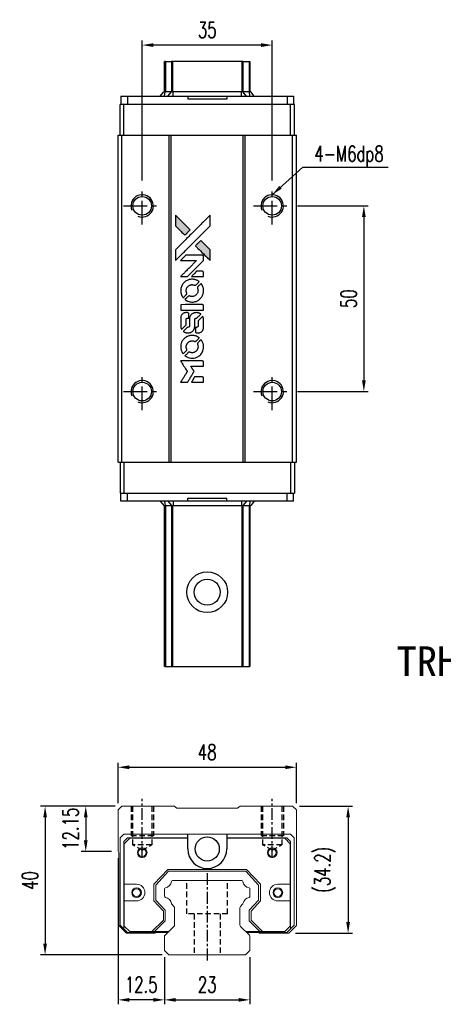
# Model space of a CAD drawing. Header units: millimetres. Extents: x 8 to 336, y 333 to 603.
# Tile 1 of 2: x 8 to 122, y 338 to 603. Entities that reach past the tile are written whole.
import ezdxf
from ezdxf.enums import TextEntityAlignment as Align

# ---------------------------------------------------------------- set-up
doc = ezdxf.new("R2010")
doc.units = ezdxf.units.MM
doc.header["$PDSIZE"] = -1
doc.linetypes.add('CENTER', pattern=[10.16, 6.35, -1.27, 1.27, -1.27])
doc.linetypes.add('DASHED', pattern=[0.75, 0.5, -0.25])
for name, color, linetype in [('CHA', 7, 'Continuous'), ('CL', 1, 'CENTER'), ('DIM', 4, 'Continuous'), ('HID', 2, 'DASHED'), ('OUT', 3, 'Continuous')]:
    doc.layers.add(name, color=color, linetype=linetype)
doc.styles.add('DIM-7', font='SIMPLEX.shx', dxfattribs={"width": 0.7, "bigfont": 'chineset.shx'})
doc.styles.add('T', font='kaiu.ttf')
doc.dimstyles.new('CNS', dxfattribs={"dimtxt": 3.5, "dimasz": 2.5, "dimexe": 1, "dimexo": 1.5, "dimgap": 0.09, "dimtad": 0, "dimdsep": 46, "dimtxsty": 'DIM-7', "dimcen": 0.09, "dimclrd": 1, "dimclre": 1, "dimclrt": 4, "dimadec": 0, "dimazin": 0, "dimtfac": 1, "dimtix": 1, "dimtmove": 2, "dimatfit": 3, "dimfxl": 1, "dimtvp": 0.971429, "dimtolj": 1, "dimarcsym": 0})

# ---------------------------------------------------------------- blocks, each defined once
blk = doc.blocks.new('*D19')
at = {"layer": 'DEFPOINTS', "color": 0}
for p in [(40.84, 596.54), (40.84, 558.26), (75.84, 558.26)]:
    blk.add_point(p, dxfattribs=at)
at = {"layer": 'DIM', "color": 7, "lineweight": -2}
for p, q in [((40.84, 560.06), (40.84, 597.74)), ((72.84, 596.54), (43.84, 596.54)), ((75.84, 560.06), (75.84, 597.74))]:
    blk.add_line(p, q, dxfattribs=at)
at = {"layer": 'DIM', "color": 7}
for points in [[(43.84, 597.04), (43.84, 596.04), (40.84, 596.54)], [(72.84, 597.04), (72.84, 596.04), (75.84, 596.54)]]:
    blk.add_solid(points, dxfattribs=at)
at = {"layer": 'DIM', "color": 7, "insert": (58.34, 600.62), "char_height": 4.2, "attachment_point": 5, "style": 'DIM-7'}
blk.add_mtext('\\A1;35', dxfattribs=at)
blk = doc.blocks.new('*D20')
at = {"layer": 'DEFPOINTS', "color": 0}
for p in [(82.34, 402.12), (34.34, 390.64), (82.34, 390.64)]:
    blk.add_point(p, dxfattribs=at)
at = {"layer": 'DIM', "color": 7, "lineweight": -2}
for p, q in [((34.34, 392.44), (34.34, 403.32)), ((82.34, 392.44), (82.34, 403.32)), ((37.34, 402.12), (79.34, 402.12))]:
    blk.add_line(p, q, dxfattribs=at)
at = {"layer": 'DIM', "color": 7}
for points in [[(37.34, 402.62), (37.34, 401.62), (34.34, 402.12)], [(79.34, 402.62), (79.34, 401.62), (82.34, 402.12)]]:
    blk.add_solid(points, dxfattribs=at)
at = {"layer": 'DIM', "color": 7, "insert": (58.34, 406.2), "char_height": 4.2, "attachment_point": 5, "style": 'DIM-7'}
blk.add_mtext('\\A1;48', dxfattribs=at)
blk = doc.blocks.new('*D21')
at = {"layer": 'DEFPOINTS', "color": 0}
for p in [(35.34, 391.64), (25.65, 379.49), (34.34, 379.49)]:
    blk.add_point(p, dxfattribs=at)
at = {"layer": 'DIM', "color": 7, "lineweight": -2}
for p, q in [((33.54, 391.64), (24.45, 391.64)), ((25.65, 388.64), (25.65, 382.49)), ((32.54, 379.49), (24.45, 379.49))]:
    blk.add_line(p, q, dxfattribs=at)
at = {"layer": 'DIM', "color": 7}
for points in [[(25.15, 388.64), (26.15, 388.64), (25.65, 391.64)], [(25.15, 382.49), (26.15, 382.49), (25.65, 379.49)]]:
    blk.add_solid(points, dxfattribs=at)
at = {"layer": 'DIM', "color": 7, "insert": (21.57, 385.56), "char_height": 4.2, "attachment_point": 5, "rotation": 90, "style": 'DIM-7'}
blk.add_mtext('\\A1;12.15', dxfattribs=at)
blk = doc.blocks.new('*D22')
at = {"layer": 'DEFPOINTS', "color": 0}
for p in [(35.34, 391.64), (14.71, 351.64), (48.05, 351.64)]:
    blk.add_point(p, dxfattribs=at)
at = {"layer": 'DIM', "color": 7, "lineweight": -2}
for p, q in [((33.54, 391.64), (13.51, 391.64)), ((14.71, 388.64), (14.71, 354.64)), ((46.25, 351.64), (13.51, 351.64))]:
    blk.add_line(p, q, dxfattribs=at)
at = {"layer": 'DIM', "color": 7}
for points in [[(14.21, 388.64), (15.21, 388.64), (14.71, 391.64)], [(14.21, 354.64), (15.21, 354.64), (14.71, 351.64)]]:
    blk.add_solid(points, dxfattribs=at)
at = {"layer": 'DIM', "color": 7, "insert": (10.63, 371.64), "char_height": 4.2, "attachment_point": 5, "rotation": 90, "style": 'DIM-7'}
blk.add_mtext('\\A1;40', dxfattribs=at)
blk = doc.blocks.new('*D23')
at = {"layer": 'DEFPOINTS', "color": 0}
for p in [(81.34, 391.64), (80.29, 357.44), (96.26, 357.44)]:
    blk.add_point(p, dxfattribs=at)
at = {"layer": 'DIM', "color": 7, "lineweight": -2}
for p, q in [((83.14, 391.64), (97.46, 391.64)), ((96.26, 388.64), (96.26, 360.44)), ((82.09, 357.44), (97.46, 357.44))]:
    blk.add_line(p, q, dxfattribs=at)
at = {"layer": 'DIM', "color": 7}
for points in [[(95.76, 388.64), (96.76, 388.64), (96.26, 391.64)], [(95.76, 360.44), (96.76, 360.44), (96.26, 357.44)]]:
    blk.add_solid(points, dxfattribs=at)
at = {"layer": 'DIM', "color": 7, "insert": (90.04, 374.54), "char_height": 4.2, "attachment_point": 5, "rotation": 90, "style": 'DIM-7'}
blk.add_mtext('\\A1;(34.2)', dxfattribs=at)
blk = doc.blocks.new('*D24')
at = {"layer": 'DEFPOINTS', "color": 0}
for p in [(46.84, 352.84), (69.84, 352.84), (69.84, 339.51)]:
    blk.add_point(p, dxfattribs=at)
at = {"layer": 'DIM', "color": 7, "lineweight": -2}
for p, q in [((46.84, 351.04), (46.84, 338.31)), ((69.84, 351.04), (69.84, 338.31)), ((49.84, 339.51), (66.84, 339.51))]:
    blk.add_line(p, q, dxfattribs=at)
at = {"layer": 'DIM', "color": 7}
for points in [[(49.84, 340.01), (49.84, 339.01), (46.84, 339.51)], [(66.84, 340.01), (66.84, 339.01), (69.84, 339.51)]]:
    blk.add_solid(points, dxfattribs=at)
at = {"layer": 'DIM', "color": 7, "insert": (58.34, 343.59), "char_height": 4.2, "attachment_point": 5, "style": 'DIM-7'}
blk.add_mtext('\\A1;23', dxfattribs=at)
blk = doc.blocks.new('*D25')
at = {"layer": 'DEFPOINTS', "color": 0}
for p in [(34.34, 379.49), (46.84, 352.84), (34.34, 339.51)]:
    blk.add_point(p, dxfattribs=at)
at = {"layer": 'DIM', "color": 7, "lineweight": -2}
for p, q in [((34.34, 377.69), (34.34, 338.31)), ((46.84, 351.04), (46.84, 338.31)), ((43.84, 339.51), (37.34, 339.51))]:
    blk.add_line(p, q, dxfattribs=at)
at = {"layer": 'DIM', "color": 7}
for points in [[(37.34, 340.01), (37.34, 339.01), (34.34, 339.51)], [(43.84, 340.01), (43.84, 339.01), (46.84, 339.51)]]:
    blk.add_solid(points, dxfattribs=at)
at = {"layer": 'DIM', "color": 7, "insert": (40.59, 343.59), "char_height": 4.2, "attachment_point": 5, "style": 'DIM-7'}
blk.add_mtext('\\A1;12.5', dxfattribs=at)
blk = doc.blocks.new('*D35')
at = {"layer": 'DEFPOINTS', "color": 0}
for p in [(80.84, 553.26), (80.84, 503.26), (100.5, 503.26)]:
    blk.add_point(p, dxfattribs=at)
at = {"layer": 'DIM', "color": 7, "lineweight": -2}
for p, q in [((82.64, 553.26), (101.7, 553.26)), ((100.5, 550.26), (100.5, 506.26)), ((82.64, 503.26), (101.7, 503.26))]:
    blk.add_line(p, q, dxfattribs=at)
at = {"layer": 'DIM', "color": 7}
for points in [[(100, 550.26), (101, 550.26), (100.5, 553.26)], [(100, 506.26), (101, 506.26), (100.5, 503.26)]]:
    blk.add_solid(points, dxfattribs=at)
at = {"layer": 'DIM', "color": 7, "insert": (96.42, 528.26), "char_height": 4.2, "attachment_point": 5, "rotation": 90, "style": 'DIM-7'}
blk.add_mtext('\\A1;50', dxfattribs=at)
blk = doc.blocks.new('MOSIONX logo(完整正式版)')
h = blk.add_hatch(color=22)
h.dxf.hatch_style = 1
h.paths.add_polyline_path([(49.79, 550.77), (49.79, 549.32), (49.79, 547.86), (51.05, 546.61, 0.000288), (51.53, 546.13, 0.000479), (51.94, 545.73, 0.000013), (52.31, 545.36, 0.197177), (52.32, 545.36, 0.197497), (52.32, 545.36, 0.00004), (52.54, 545.57, 0.000834), (52.77, 545.8, 0.000506), (53.05, 546.08), (53.77, 546.8), (51.78, 548.79)])
h.paths.add_polyline_path([(56.6, 543.96), (55.87, 543.24, 0.000476), (55.6, 542.96, 0.000789), (55.36, 542.73, 0.000035), (55.15, 542.52, 0.19758), (55.15, 542.51, 0.198396), (55.15, 542.51, 0.000019), (55.44, 542.22, 0.000582), (55.76, 541.9, 0.000351), (56.13, 541.52, 0.000108), (57.73, 539.93, 0.000692), (58.54, 539.13, 0.000077), (59.11, 538.57, 0.197527), (59.13, 538.56, 0.410181), (59.14, 538.57, 0.000493), (59.14, 538.87, 0.002424), (59.14, 539.28, 0.000529), (59.14, 539.99), (59.14, 541.42), (57.87, 542.69)])
at = {"color": 22}
for points in [[(51.05, 546.61, 0.000288), (51.53, 546.13, 0.000479), (51.94, 545.73, 0.000013), (52.31, 545.36, 0.197177), (52.32, 545.36, 0.197497), (52.32, 545.36, 0.00004), (52.54, 545.57, 0.000836), (52.77, 545.8, 0.000505), (53.05, 546.08), (53.77, 546.8), (51.78, 548.79), (49.79, 550.77), (49.79, 549.32), (49.79, 547.86)], [(51.54, 540.27, -0.000056), (52.41, 541.14, -0.000021), (53.63, 542.37, -0.000021), (54.96, 543.7, -0.000025), (56.21, 544.94), (59.14, 547.86), (59.14, 549.31), (59.14, 550.76), (57.17, 548.81, 0.000274), (56.23, 547.87, 0.000123), (54.99, 546.63, 0.000121), (53.68, 545.33, 0.000165), (52.5, 544.15), (49.79, 541.44), (49.79, 539.99), (49.79, 538.53)], [(56.13, 541.52, 0.000108), (57.73, 539.93, 0.000692), (58.54, 539.13, 0.000077), (59.11, 538.57, 0.197527), (59.13, 538.56, 0.410182), (59.14, 538.57, 0.000493), (59.14, 538.87, 0.002424), (59.14, 539.28, 0.000529), (59.14, 539.99), (59.14, 541.42), (57.87, 542.69), (56.6, 543.96), (55.87, 543.24, 0.000476), (55.6, 542.96, 0.000789), (55.36, 542.73, 0.000035), (55.15, 542.52, 0.19758), (55.15, 542.51, 0.198396), (55.15, 542.51, 0.000019), (55.44, 542.22, 0.000582), (55.76, 541.9, 0.000351)], [(52.1, 534.23), (53.03, 534.23), (55.19, 536.39), (57.34, 538.54), (57.34, 539.14, 0.0008), (57.33, 539.53, 0.010795), (57.33, 539.67, 0.030495), (57.32, 539.75, 0.080372), (57.3, 539.8, 0.03816), (57.27, 539.85, 0.041799), (57.23, 539.9, 0.042486), (57.18, 539.93, 0.042078), (57.13, 539.96, 0.099276), (57.06, 539.98, 0.003302), (56.76, 539.98, 0.002586), (56.24, 539.98, 0.000204), (54.84, 539.98), (52.61, 539.98), (51.9, 539.26), (51.18, 538.54), (53.33, 538.54), (55.47, 538.53), (53.35, 536.42, 0.000253), (52.53, 535.61, 0.000412), (51.84, 534.92, 0.000041), (51.23, 534.3, 0.041338), (51.2, 534.27), (51.17, 534.23)], [(55.72, 534.23), (57.34, 534.23), (57.34, 534.84), (57.33, 535.44), (57.29, 535.51, 0.03146), (57.27, 535.54, 0.026444), (57.24, 535.57, 0.026444), (57.21, 535.6, 0.031457), (57.18, 535.62), (57.11, 535.67), (56.3, 535.67), (55.5, 535.68), (54.8, 534.96, 0.000745), (54.53, 534.69, 0.001228), (54.3, 534.46, 0.000087), (54.1, 534.25, 0.195134), (54.09, 534.24, 0.412117), (54.1, 534.24, 0.000048), (54.57, 534.23, 0.00109), (55.09, 534.23, 0.000653)], [(51.22, 530.11, 0.023681), (51.26, 529.86, 0.022402), (51.32, 529.6, 0.021929), (51.41, 529.35, 0.020503), (51.52, 529.1, 0.013745), (51.59, 528.96, 0.009767), (51.69, 528.8, 0.009658), (51.78, 528.66, 0.027804), (51.85, 528.57), (51.88, 528.53), (52.33, 528.98, 0.002053), (52.54, 529.2, 0.006738), (52.68, 529.34, 0.007826), (52.78, 529.45, 0.063909), (52.81, 529.5, 0.061532), (52.84, 529.58, 0.068674), (52.85, 529.66, 0.052072), (52.83, 529.76, 0.019648), (52.79, 529.89, -0.018366), (52.74, 530.06, -0.0288), (52.71, 530.2, -0.029061), (52.69, 530.34, -0.019155), (52.69, 530.51, -0.053809), (52.75, 530.87, -0.058833), (52.88, 531.2, -0.058566), (53.08, 531.49, -0.052525), (53.35, 531.74, -0.044733), (53.58, 531.88, -0.040573), (53.84, 531.98, -0.041123), (54.11, 532.04, -0.04951), (54.36, 532.05, -0.017369), (54.48, 532.04, -0.024255), (54.59, 532.02, -0.023787), (54.7, 531.99, -0.015798), (54.81, 531.94, 0.010631), (54.89, 531.91, 0.033653), (54.94, 531.9, 0.037806), (54.99, 531.89, 0.016307), (55.06, 531.89, 0.068179), (55.19, 531.91, 0.095747), (55.29, 531.96, 0.033418), (55.43, 532.08, 0.002133), (55.81, 532.47, 0.001452), (56.03, 532.69, 0.012393), (56.12, 532.79, 0.020479), (56.17, 532.86, 0.344362), (56.17, 532.88, 0.074287), (56.11, 532.93, 0.005454), (55.95, 533.03, 0.008391), (55.77, 533.14, 0.017097), (55.63, 533.21, 0.027375), (55.34, 533.34, 0.02835), (55.04, 533.43, 0.027723), (54.73, 533.48, 0.023913), (54.39, 533.51, 0.027047), (53.99, 533.5, 0.031685), (53.62, 533.45, 0.032425), (53.26, 533.35, 0.031013), (52.91, 533.2, 0.037914), (52.5, 532.95, 0.040153), (52.13, 532.65, 0.039834), (51.82, 532.3, 0.036173), (51.56, 531.88, 0.040752), (51.38, 531.48, 0.035885), (51.26, 531.03, 0.035491), (51.21, 530.57, 0.037615)], [(52.47, 527.96, 0.018008), (52.6, 527.87, 0.009842), (52.77, 527.78, 0.009807), (52.95, 527.68, 0.015716), (53.1, 527.61, 0.048467), (53.65, 527.44, 0.045841), (54.23, 527.37, 0.046006), (54.81, 527.41, 0.049638), (55.36, 527.56, 0.064819), (56.08, 527.94, 0.06695), (56.66, 528.48, 0.066691), (57.08, 529.17, 0.063505), (57.32, 529.95, 0.03135), (57.34, 530.15, 0.010439), (57.35, 530.44, 0.010391), (57.34, 530.74, 0.032408), (57.32, 530.93, 0.015696), (57.27, 531.16, 0.018095), (57.21, 531.38, 0.018551), (57.14, 531.59, 0.018352), (57.05, 531.79, 0.015568), (56.98, 531.92, 0.009832), (56.89, 532.08, 0.009795), (56.8, 532.22, 0.023727), (56.72, 532.32), (56.69, 532.36), (56.24, 531.92, 0.001528), (55.99, 531.67, 0.010022), (55.87, 531.54, 0.019586), (55.8, 531.46, 0.061865), (55.76, 531.39, 0.055054), (55.73, 531.3, 0.061607), (55.72, 531.2, 0.048725), (55.74, 531.09, 0.020221), (55.78, 530.95, -0.017722), (55.82, 530.79, -0.02685), (55.85, 530.65, -0.02759), (55.86, 530.51, -0.020233), (55.86, 530.36, -0.04793), (55.82, 530.06, -0.048386), (55.72, 529.78, -0.047866), (55.57, 529.52, -0.044964), (55.37, 529.29, -0.04333), (55.13, 529.1, -0.050921), (54.87, 528.96, -0.051473), (54.59, 528.88, -0.0459), (54.29, 528.85, -0.019014), (54.15, 528.86, -0.024114), (54.02, 528.87, -0.025081), (53.89, 528.9, -0.023892), (53.76, 528.94, 0.008624), (53.67, 528.98, 0.026486), (53.6, 529, 0.035074), (53.54, 529.01, 0.02756), (53.47, 529.01, 0.087163), (53.37, 528.99, 0.073291), (53.27, 528.93, 0.028074), (53.14, 528.81, 0.002594), (52.81, 528.49), (52.36, 528.04)], [(54.27, 525.22), (57.33, 525.22), (57.33, 525.83), (57.33, 526.43), (57.3, 526.5, 0.071429), (57.25, 526.56, 0.054799), (57.19, 526.61, 0.053585), (57.12, 526.65, 0.060698), (57.05, 526.67, 0.033975), (56.92, 526.68, 0.000112), (55.36, 526.68, 0.000726), (53.84, 526.67, 0.001084), (52.5, 526.67), (51.2, 526.66), (51.2, 525.94), (51.2, 525.22)], [(51.21, 520.73, 0.018538), (51.22, 520.64, 0.010695), (51.25, 520.53, 0.01068), (51.27, 520.42, 0.017678), (51.3, 520.33, 0.013849), (51.34, 520.23, 0.011814), (51.38, 520.12, 0.004513), (51.43, 520.02, 0.290035), (51.44, 520.01, 0.196418), (51.45, 520.01, 0.000124), (51.63, 520.19, 0.001477), (51.83, 520.39, 0.000898), (52.06, 520.62), (52.68, 521.23), (52.68, 522, -0.001471), (52.68, 522.58, -0.028714), (52.7, 522.76, -0.097073), (52.73, 522.85, -0.084199), (52.8, 522.94, -0.042698), (52.85, 522.98, -0.053912), (52.91, 523.01, -0.051004), (52.98, 523.02, -0.032967), (53.05, 523.03, 0.00807), (53.09, 523.03, 0.003023), (53.15, 523.03, 0.002994), (53.2, 523.03, 0.003629), (53.26, 523.04), (53.39, 523.05), (53.39, 523.63, 0.001618), (53.39, 523.91, 0.005206), (53.39, 524.1, 0.00535), (53.38, 524.23, 0.060675), (53.37, 524.28, 0.048484), (53.36, 524.31, 0.02389), (53.34, 524.34, 0.022812), (53.32, 524.37, 0.02462), (53.29, 524.4, 0.061781), (53.22, 524.46, 0.080179), (53.14, 524.5, 0.048561), (53.02, 524.51, 0.010021), (52.82, 524.52, 0.016602), (52.55, 524.51, 0.031409), (52.33, 524.48, 0.036474), (52.14, 524.43, 0.03439), (51.96, 524.35, 0.065928), (51.66, 524.15, 0.069066), (51.44, 523.88, 0.065697), (51.29, 523.55, 0.051559), (51.22, 523.16, 0.020904), (51.21, 522.95, 0.000451), (51.21, 521.94, 0.000419), (51.2, 520.92, 0.022759)], [(52.01, 519.39, 0.023289), (52.15, 519.3, 0.026845), (52.3, 519.22, 0.026047), (52.46, 519.16, 0.019751), (52.64, 519.11, 0.013249), (52.74, 519.09, 0.025169), (52.82, 519.08, 0.016532), (52.93, 519.07, 0.002937), (53.12, 519.07, 0.003317), (53.29, 519.07, 0.011808), (53.4, 519.08, 0.01777), (53.49, 519.09, 0.021476), (53.56, 519.1, 0.04325), (53.89, 519.2, 0.045753), (54.19, 519.36, 0.04649), (54.45, 519.56, 0.047672), (54.66, 519.81, 0.025315), (54.73, 519.91, 0.015208), (54.8, 520.04, 0.01512), (54.86, 520.18, 0.022488), (54.91, 520.31, 0.027857), (54.96, 520.5, 0.034138), (54.98, 520.68, 0.014286), (54.99, 520.97, 0.00124), (54.99, 521.68, -0.00103), (54.99, 522.13, -0.002552), (55, 522.45, -0.001594), (55, 522.69, -0.047676), (55.01, 522.76, -0.085307), (55.05, 522.86, -0.097789), (55.13, 522.94, -0.085947), (55.24, 523, -0.051339), (55.38, 523.02, 0.014634), (55.43, 523.03, 0.015028), (55.47, 523.04, 0.014927), (55.51, 523.05, 0.059415), (55.54, 523.06, 0.070595), (55.59, 523.09, 0.00028), (56.1, 523.6, 0.000111), (56.63, 524.12, 0.200239), (56.64, 524.14, 0.268906), (56.63, 524.16, 0.001866), (56.5, 524.23, 0.007532), (56.38, 524.3, 0.017818), (56.29, 524.34, 0.013256), (56.19, 524.38, 0.011636), (56.08, 524.42, 0.011528), (55.96, 524.45, 0.012303), (55.85, 524.48, 0.0423), (55.68, 524.51, 0.013657), (55.42, 524.51, 0.013857), (55.15, 524.5, 0.037428), (54.97, 524.48, 0.014927), (54.85, 524.45, 0.0122), (54.72, 524.41, 0.012518), (54.6, 524.36, 0.023062), (54.5, 524.32, 0.065961), (54.15, 524.09, 0.06055), (53.87, 523.76, 0.059676), (53.67, 523.38, 0.060497), (53.56, 522.96, 0.025683), (53.56, 522.87, 0.001528), (53.55, 522.59, 0.002124), (53.55, 522.25, 0.001173), (53.55, 521.83, -0.000809), (53.55, 521.09, -0.017164), (53.54, 520.88, -0.063931), (53.52, 520.76, -0.108429), (53.47, 520.68, -0.052941), (53.41, 520.63, -0.063675), (53.35, 520.6, -0.050562), (53.27, 520.58, -0.020337), (53.16, 520.57, 0.009897), (53.1, 520.56, 0.016482), (53.04, 520.56, 0.019019), (53, 520.55, 0.06043), (52.97, 520.54, 0.076267), (52.9, 520.49, 0.00054), (52.43, 520.01, 0.000307), (51.94, 519.51, 0.142594), (51.92, 519.47, 0.232419), (51.92, 519.46, 0.022995), (51.94, 519.44, 0.024627), (51.97, 519.42, 0.015407)], [(55.18, 519.31, 0.065483), (55.21, 519.24, 0.053271), (55.27, 519.17, 0.052018), (55.34, 519.12, 0.0556), (55.41, 519.08, 0.036839), (55.46, 519.07, 0.026922), (55.52, 519.06, 0.016905), (55.6, 519.06, 0.004317), (55.72, 519.06, 0.016369), (55.99, 519.07, 0.029936), (56.2, 519.1, 0.03418), (56.39, 519.15, 0.031327), (56.58, 519.22, 0.046935), (56.8, 519.36, 0.054053), (56.99, 519.53, 0.053701), (57.14, 519.74, 0.045364), (57.24, 519.99, 0.032479), (57.3, 520.21, 0.03386), (57.33, 520.43, 0.013578), (57.34, 520.78, 0.001155), (57.34, 521.68, 0.000413), (57.33, 522.45, 0.005008), (57.33, 522.74, 0.013199), (57.32, 522.91, 0.033956), (57.3, 523.03, 0.013909), (57.27, 523.15, 0.010864), (57.23, 523.29, 0.010938), (57.19, 523.41, 0.028702), (57.15, 523.49), (57.12, 523.56), (56.49, 522.94), (55.87, 522.32), (55.87, 521.6, -0.001504), (55.87, 521.29, -0.00328), (55.86, 521.05, -0.001901), (55.86, 520.87, -0.061333), (55.85, 520.82, -0.063621), (55.83, 520.76, -0.048633), (55.78, 520.7, -0.046769), (55.73, 520.65, -0.047961), (55.66, 520.6, -0.02678), (55.61, 520.58, -0.050957), (55.56, 520.57, -0.029398), (55.5, 520.56, -0.00401), (55.36, 520.56), (55.15, 520.55), (55.15, 519.97, 0.001061), (55.15, 519.62, 0.009147), (55.16, 519.47, 0.020721), (55.16, 519.37, 0.051619)], [(51.22, 515, 0.024131), (51.26, 514.73, 0.022344), (51.33, 514.47, 0.021883), (51.42, 514.2, 0.020884), (51.53, 513.95, 0.010669), (51.61, 513.8, 0.010389), (51.69, 513.65, 0.010913), (51.78, 513.53, 0.022227), (51.85, 513.43), (51.88, 513.39), (52.33, 513.86, 0.002452), (52.51, 514.04, 0.003628), (52.66, 514.2, 0.001662), (52.79, 514.34, 0.070159), (52.81, 514.37, 0.047671), (52.82, 514.4, 0.018624), (52.83, 514.44, 0.017921), (52.84, 514.48, 0.018804), (52.85, 514.52, 0.018255), (52.85, 514.58, 0.041312), (52.84, 514.63, 0.037164), (52.83, 514.67, 0.012342), (52.81, 514.74, -0.015101), (52.75, 514.89, -0.035998), (52.72, 515.01, -0.033244), (52.7, 515.14, -0.011249), (52.7, 515.32, -0.004059), (52.7, 515.48, -0.019693), (52.71, 515.56, -0.027943), (52.72, 515.63, -0.014411), (52.74, 515.72, -0.033089), (52.81, 515.93, -0.033887), (52.91, 516.12, -0.034021), (53.03, 516.3, -0.033942), (53.17, 516.47, -0.02816), (53.34, 516.61, -0.035032), (53.51, 516.72, -0.035269), (53.7, 516.81, -0.029196), (53.9, 516.88, -0.037862), (54.14, 516.92, -0.043657), (54.37, 516.92, -0.043064), (54.6, 516.89, -0.035184), (54.84, 516.81, 0.033699), (54.95, 516.78, 0.052815), (55.05, 516.76, 0.059167), (55.15, 516.77, 0.058972), (55.23, 516.8, 0.059208), (55.3, 516.84, 0.021125), (55.39, 516.92, 0.008691), (55.53, 517.06, 0.000851), (55.87, 517.4, 0.001873), (56.05, 517.58, 0.013884), (56.13, 517.67, 0.022355), (56.17, 517.72, 0.341453), (56.17, 517.74, 0.073011), (56.12, 517.79, 0.004587), (55.96, 517.89, 0.00748), (55.79, 518, 0.016837), (55.66, 518.07, 0.028606), (55.34, 518.21, 0.031352), (55.01, 518.31, 0.031004), (54.67, 518.36, 0.0268), (54.31, 518.38, 0.026698), (53.93, 518.36, 0.03002), (53.57, 518.3, 0.030357), (53.22, 518.2, 0.028554), (52.88, 518.05, 0.062944), (52.25, 517.63, 0.062206), (51.74, 517.07, 0.062448), (51.39, 516.39, 0.064355), (51.22, 515.66, 0.017377), (51.21, 515.52, 0.008369), (51.21, 515.33, 0.008367), (51.21, 515.14, 0.01757)], [(52.47, 512.83, 0.064158), (53.18, 512.45, 0.06356), (53.96, 512.27, 0.064004), (54.77, 512.28, 0.066747), (55.53, 512.5, 0.04321), (56, 512.76, 0.044737), (56.42, 513.1, 0.044901), (56.77, 513.5, 0.044184), (57.05, 513.96, 0.026293), (57.19, 514.31, 0.033344), (57.29, 514.65, 0.033227), (57.34, 515, 0.025815), (57.35, 515.38, 0.023119), (57.32, 515.75, 0.031044), (57.26, 516.08, 0.031337), (57.17, 516.39, 0.024258), (57.02, 516.72, 0.015622), (56.96, 516.84, 0.008495), (56.87, 516.97, 0.008415), (56.79, 517.11, 0.020814), (56.72, 517.2), (56.69, 517.24), (56.24, 516.8, 0.002843), (55.91, 516.47, 0.033917), (55.79, 516.33, 0.087906), (55.74, 516.23, 0.073302), (55.72, 516.11, 0.022047), (55.73, 516.05, 0.026465), (55.73, 516, 0.022233), (55.75, 515.93, 0.009985), (55.77, 515.86, -0.039011), (55.84, 515.57, -0.044398), (55.87, 515.29, -0.045096), (55.84, 515.02, -0.04265), (55.76, 514.75, -0.071154), (55.55, 514.36, -0.068827), (55.24, 514.05, -0.068713), (54.85, 513.83, -0.070507), (54.43, 513.73, -0.028605), (54.24, 513.72, -0.031418), (54.07, 513.74, -0.031044), (53.89, 513.77, -0.02668), (53.71, 513.83, 0.038913), (53.61, 513.87, 0.043732), (53.5, 513.88, 0.047754), (53.41, 513.88, 0.075756), (53.33, 513.85, 0.07294), (53.29, 513.83, 0.003456), (53.16, 513.71, 0.005023), (53.01, 513.57, 0.002422), (52.82, 513.37, 0.000819), (52.64, 513.2, 0.001349), (52.5, 513.05, 0.0001), (52.36, 512.92, 0.205335), (52.36, 512.91, 0.219821), (52.36, 512.91, 0.002494), (52.39, 512.89, 0.007089), (52.43, 512.86, 0.004494)], [(52.12, 505.76), (53.04, 505.76), (53.2, 506.02, -0.000297), (53.29, 506.17, -0.000037), (53.5, 506.51, -0.000043), (53.75, 506.91, -0.000036), (54.01, 507.34, 0.000044), (54.27, 507.76, 0.000063), (54.5, 508.14, 0.000035), (54.69, 508.45, 0.0009), (54.74, 508.54), (54.82, 508.66), (54.72, 508.82, 0.001175), (54.66, 508.92, 0.000208), (54.55, 509.09, 0.000225), (54.42, 509.3, 0.000203), (54.29, 509.51, -0.000711), (54.17, 509.71, -0.001119), (54.06, 509.89, -0.000263), (53.96, 510.04, -0.04589), (53.96, 510.06, -0.519312), (53.97, 510.07, -0.001914), (54.21, 510.08, -0.003124), (54.62, 510.08, -0.000285), (55.64, 510.08), (57.34, 510.08), (57.34, 510.67, 0.001727), (57.34, 511.1, 0.025279), (57.33, 511.25, 0.073886), (57.31, 511.33, 0.07426), (57.26, 511.41, 0.03264), (57.24, 511.43, 0.01784), (57.22, 511.45, 0.017712), (57.19, 511.47, 0.026854), (57.16, 511.49), (57.1, 511.52), (54.14, 511.52), (51.19, 511.53), (51.21, 511.49, -0.004595), (51.22, 511.47, -0.00016), (51.28, 511.38, -0.000298), (51.34, 511.27, -0.000208), (51.42, 511.15, 0.000986), (51.64, 510.8, 0.00025), (51.99, 510.23, 0.000268), (52.38, 509.62, 0.000436), (52.7, 509.1, -0.002932), (52.81, 508.93, -0.004718), (52.9, 508.79, -0.001113), (52.97, 508.66, -0.227179), (52.97, 508.64, -0.045982), (52.96, 508.63, -0.000145), (52.86, 508.46, -0.000825), (52.74, 508.26, -0.000517), (52.6, 508.03, 0.000056), (52.11, 507.25, 0.000289), (51.84, 506.82, 0.000481), (51.64, 506.5, 0.000418), (51.43, 506.16), (51.19, 505.76)], [(55.71, 505.76), (57.34, 505.76), (57.34, 506.36, 0.000842), (57.34, 506.73, 0.010591), (57.34, 506.88, 0.028995), (57.33, 506.96, 0.069543), (57.31, 507.01, 0.051063), (57.28, 507.07, 0.039932), (57.23, 507.12, 0.039414), (57.18, 507.16, 0.045845), (57.13, 507.19, 0.094811), (57.07, 507.2, 0.007124), (56.91, 507.21, 0.004713), (56.64, 507.21, 0.000534), (56.02, 507.21), (54.96, 507.21), (54.87, 507.06, 0.000828), (54.6, 506.63, 0.000879), (54.34, 506.2, 0.000048), (54.08, 505.78, 0.137596), (54.08, 505.77, 0.413028), (54.08, 505.77, 0.000016), (54.56, 505.76, 0.000623), (55.08, 505.76, 0.000374)]]:
    blk.add_lwpolyline(points, format="xyb", close=True, dxfattribs=at)

msp = doc.modelspace()

# ---------------------------------------------------------------- linework, layer by layer
at = {"color": 7, "linetype": 'Continuous', "lineweight": 25}
for p, q in [((46.835, 583.96), (46.835, 592.121)), ((47.079, 592.121), (47.079, 583.958)), ((49.012, 592.121), (48.715, 592.121)), ((48.715, 592.121), (48.715, 583.946)), ((67.659, 592.121), (49.012, 592.121)), ((49.012, 592.121), (49.012, 583.96)), ((67.955, 592.121), (67.659, 592.121)), ((67.659, 592.121), (67.659, 583.96)), ((67.955, 592.121), (67.955, 583.96)), ((69.592, 592.121), (69.592, 583.96)), ((69.835, 592.121), (69.835, 583.96)), ((45.675, 582.76), (46.646, 583.96)), ((46.99, 583.96), (46.646, 583.96)), ((46.854, 582.76), (46.99, 583.96)), ((48.738, 583.96), (46.99, 583.96)), ((47.771, 582.76), (48.738, 583.96)), ((49.136, 583.96), (48.738, 583.96)), ((49.136, 582.76), (49.136, 583.96)), ((67.557, 583.96), (49.136, 583.96)), ((67.557, 582.76), (67.557, 583.96)), ((67.955, 583.96), (67.557, 583.96)), ((68.922, 582.76), (67.955, 583.96)), ((69.703, 583.96), (67.955, 583.96)), ((69.839, 582.76), (69.703, 583.96)), ((70.047, 583.96), (69.703, 583.96)), ((71.018, 582.76), (70.047, 583.96)), ((34.895, 572.26), (34.895, 580.56)), ((35.895, 580.56), (34.895, 580.56)), ((35.097, 582.76), (35.097, 580.56)), ((35.097, 582.76), (36.847, 582.76)), ((35.895, 572.26), (35.895, 580.56)), ((80.795, 580.56), (35.895, 580.56)), ((36.847, 582.76), (36.847, 580.56)), ((36.847, 582.76), (53.097, 582.76)), ((53.097, 582.76), (53.097, 581.96)), ((53.097, 582.76), (63.597, 582.76)), ((63.597, 581.96), (53.097, 581.96)), ((63.597, 582.76), (63.597, 581.96)), ((63.597, 582.76), (79.847, 582.76)), ((79.847, 582.76), (79.847, 580.56)), ((79.847, 582.76), (81.597, 582.76)), ((80.795, 572.26), (80.795, 580.56)), ((81.795, 580.56), (80.795, 580.56)), ((81.597, 582.76), (81.597, 580.56)), ((81.795, 572.26), (81.795, 580.56)), ((34.335, 484.26), (34.335, 572.26)), ((34.335, 572.26), (35.385, 572.26)), ((35.385, 484.26), (35.385, 572.26)), ((35.385, 572.26), (48.085, 572.26)), ((48.085, 484.26), (48.085, 572.26)), ((48.085, 572.26), (48.635, 572.26)), ((48.635, 484.26), (48.635, 572.26)), ((48.635, 572.26), (68.035, 572.26)), ((68.035, 484.26), (68.035, 572.26)), ((68.035, 572.26), (68.585, 572.26)), ((68.585, 484.26), (68.585, 572.26)), ((68.585, 572.26), (81.285, 572.26)), ((81.285, 484.26), (81.285, 572.26)), ((81.285, 572.26), (82.335, 572.26)), ((82.335, 484.26), (82.335, 572.26)), ((82.335, 484.26), (82.335, 572.26)), ((82.335, 572.26), (82.335, 572.26)), ((34.335, 484.26), (35.385, 484.26)), ((34.895, 484.26), (34.895, 475.96)), ((35.385, 484.26), (48.085, 484.26)), ((35.895, 484.26), (35.895, 475.96)), ((48.085, 484.26), (48.635, 484.26)), ((48.635, 484.26), (68.035, 484.26)), ((68.035, 484.26), (68.585, 484.26)), ((68.585, 484.26), (81.285, 484.26)), ((80.795, 484.26), (80.795, 475.96)), ((81.285, 484.26), (82.335, 484.26)), ((81.795, 484.26), (81.795, 475.96)), ((82.335, 484.26), (82.335, 484.26)), ((34.895, 475.96), (35.895, 475.96)), ((35.097, 473.76), (35.097, 475.96)), ((35.895, 475.96), (80.795, 475.96)), ((36.847, 473.76), (36.847, 475.96)), ((53.097, 474.56), (63.597, 474.56)), ((53.097, 473.76), (53.097, 474.56)), ((63.597, 473.76), (63.597, 474.56)), ((79.847, 473.76), (79.847, 475.96)), ((80.795, 475.96), (81.795, 475.96)), ((81.597, 473.76), (81.597, 475.96)), ((36.847, 473.76), (35.097, 473.76)), ((53.097, 473.76), (36.847, 473.76)), ((45.675, 473.76), (46.646, 472.56)), ((46.646, 472.56), (46.99, 472.56)), ((46.835, 429.26), (46.835, 472.56)), ((46.854, 473.76), (46.99, 472.56)), ((46.99, 472.56), (48.738, 472.56)), ((47.079, 472.562), (47.079, 429.26)), ((47.771, 473.76), (48.738, 472.56)), ((48.715, 472.574), (48.715, 429.26)), ((48.738, 472.56), (49.136, 472.56)), ((49.012, 472.56), (49.012, 429.26)), ((49.136, 473.76), (49.136, 472.56)), ((49.136, 472.56), (67.557, 472.56)), ((63.597, 473.76), (53.097, 473.76)), ((79.847, 473.76), (63.597, 473.76)), ((67.557, 473.76), (67.557, 472.56)), ((67.557, 472.56), (67.955, 472.56)), ((67.659, 472.56), (67.659, 429.26)), ((68.922, 473.76), (67.955, 472.56)), ((67.955, 472.56), (69.703, 472.56)), ((67.955, 472.56), (67.955, 429.26)), ((69.592, 472.56), (69.592, 429.26)), ((69.839, 473.76), (69.703, 472.56)), ((69.703, 472.56), (70.047, 472.56)), ((69.835, 472.56), (69.835, 429.26)), ((71.018, 473.76), (70.047, 472.56)), ((81.597, 473.76), (79.847, 473.76)), ((48.715, 429.26), (49.012, 429.26)), ((49.012, 429.26), (67.659, 429.26)), ((67.659, 429.26), (67.955, 429.26))]:
    msp.add_line(p, q, dxfattribs=at)
for centre, radius in [((40.835, 553.26), 2.5), ((75.835, 553.26), 2.5), ((40.835, 503.26), 2.5), ((75.835, 503.26), 2.5), ((58.335, 449.26), 5.5), ((58.335, 449.26), 3.5)]:
    msp.add_circle(centre, radius, dxfattribs=at)
for centre in [(40.835, 553.26), (75.835, 553.26), (40.835, 503.26), (75.835, 503.26)]:
    msp.add_arc(centre, 3, 247.5, 202.5)
for points, knots in [([(47.079, 592.121), (47.012, 592.121), (46.951, 592.121), (46.863, 592.121), (46.837, 592.121), (46.835, 592.121)], [0, 0, 0, 0, 0.5, 0.5, 1, 1, 1, 1]), ([(47.079, 592.121), (47.333, 592.121), (47.573, 592.121), (47.983, 592.121), (48.153, 592.121), (48.42, 592.121), (48.517, 592.121), (48.653, 592.121), (48.693, 592.121), (48.715, 592.121)], [0, 0, 0, 0, 0.25, 0.25, 0.5, 0.5, 0.75, 0.75, 1, 1, 1, 1]), ([(67.955, 592.121), (67.977, 592.121), (68.017, 592.121), (68.154, 592.121), (68.251, 592.121), (68.517, 592.121), (68.688, 592.121), (69.098, 592.121), (69.337, 592.121), (69.592, 592.121)], [0, 0, 0, 0, 0.25, 0.25, 0.5, 0.5, 0.75, 0.75, 1, 1, 1, 1]), ([(69.592, 592.121), (69.653, 592.121), (69.718, 592.121), (69.809, 592.121), (69.833, 592.121), (69.835, 592.121)], [0, 0, 0, 0, 0.5, 0.5, 1, 1, 1, 1]), ([(46.835, 429.26), (46.837, 429.26), (46.861, 429.26), (46.953, 429.26), (47.018, 429.26), (47.079, 429.26)], [0, 0, 0, 0, 0.5, 0.5, 1, 1, 1, 1]), ([(47.079, 429.26), (47.333, 429.26), (47.573, 429.26), (47.983, 429.26), (48.153, 429.26), (48.42, 429.26), (48.517, 429.26), (48.653, 429.26), (48.693, 429.26), (48.715, 429.26)], [0, 0, 0, 0, 0.25, 0.25, 0.5, 0.5, 0.75, 0.75, 1, 1, 1, 1]), ([(67.955, 429.26), (67.977, 429.26), (68.017, 429.26), (68.154, 429.26), (68.251, 429.26), (68.517, 429.26), (68.688, 429.26), (69.098, 429.26), (69.337, 429.26), (69.592, 429.26)], [0, 0, 0, 0, 0.25, 0.25, 0.5, 0.5, 0.75, 0.75, 1, 1, 1, 1]), ([(69.592, 429.26), (69.653, 429.26), (69.718, 429.26), (69.809, 429.26), (69.833, 429.26), (69.835, 429.26)], [0, 0, 0, 0, 0.5, 0.5, 1, 1, 1, 1])]:
    msp.add_open_spline(points, degree=3, knots=knots, dxfattribs=at)
at = {"layer": 'CL', "color": 0}
for p, q in [((40.835, 548.26), (40.835, 558.26)), ((75.835, 548.26), (75.835, 558.26)), ((35.835, 553.26), (45.835, 553.26)), ((70.835, 553.26), (80.835, 553.26)), ((40.835, 498.26), (40.835, 508.26)), ((75.835, 498.26), (75.835, 508.26)), ((35.835, 503.26), (45.835, 503.26)), ((70.835, 503.26), (80.835, 503.26))]:
    msp.add_line(p, q, dxfattribs=at)
at = {"layer": 'CL', "color": 0, "ltscale": 0.5}
for p, q in [((40.843, 377.788), (40.843, 393.639)), ((75.843, 377.788), (75.843, 393.639)), ((58.343, 373.639), (58.343, 349.639))]:
    msp.add_line(p, q, dxfattribs=at)
at = {"layer": 'HID', "color": 0, "ltscale": 3}
for p, q in [((37.843, 391.639), (37.843, 383.639)), ((38.243, 391.639), (38.243, 381.289)), ((43.443, 391.639), (43.443, 381.289)), ((43.843, 391.639), (43.843, 383.639)), ((72.843, 391.639), (72.843, 383.639)), ((73.243, 391.639), (73.243, 381.289)), ((78.443, 391.639), (78.443, 381.289)), ((78.843, 391.639), (78.843, 383.639)), ((43.843, 383.639), (37.843, 383.639)), ((78.843, 383.639), (72.843, 383.639)), ((40.843, 379.788), (38.243, 381.289)), ((43.443, 381.289), (38.243, 381.289)), ((40.843, 379.788), (43.443, 381.289)), ((75.843, 379.788), (73.243, 381.289)), ((78.443, 381.289), (73.243, 381.289)), ((75.843, 379.788), (78.443, 381.289)), ((52.843, 362.639), (52.843, 371.639)), ((63.843, 362.639), (63.843, 371.639)), ((63.843, 362.639), (52.843, 362.639)), ((54.843, 362.639), (54.843, 351.639)), ((61.843, 362.639), (61.843, 351.639))]:
    msp.add_line(p, q, dxfattribs=at)
at = {"layer": 'OUT', "color": 0, "linetype": 'Continuous', "lineweight": 15}
for p, q in [((35.335, 391.639), (34.335, 390.639)), ((34.335, 390.639), (34.335, 386.139)), ((49.483, 391.639), (35.335, 391.639)), ((50.193, 391.139), (49.483, 391.639)), ((66.478, 391.139), (50.193, 391.139)), ((67.188, 391.639), (66.478, 391.139)), ((81.335, 391.639), (67.188, 391.639)), ((82.335, 390.639), (81.335, 391.639)), ((82.335, 359.489), (82.335, 390.639)), ((34.335, 386.139), (34.335, 379.489)), ((34.885, 383.139), (35.886, 384.139)), ((34.885, 359.639), (34.885, 383.139)), ((35.886, 384.139), (53.086, 384.139)), ((36.885, 383.139), (35.886, 382.139)), ((35.886, 382.139), (35.886, 358.639)), ((35.986, 381.539), (37.486, 383.039)), ((53.093, 383.139), (36.885, 383.139)), ((37.486, 383.039), (53.093, 383.039)), ((53.086, 384.139), (57.264, 384.139)), ((53.093, 384.139), (63.585, 384.139)), ((63.585, 384.139), (80.785, 384.139)), ((79.785, 383.139), (63.593, 383.139)), ((63.593, 383.039), (79.185, 383.039)), ((79.185, 383.039), (80.685, 381.539)), ((80.785, 382.139), (79.785, 383.139)), ((80.785, 384.139), (81.785, 383.139)), ((80.785, 358.639), (80.785, 382.139)), ((81.785, 383.139), (81.785, 359.639)), ((34.335, 379.489), (34.585, 379.115)), ((34.585, 379.115), (34.585, 359.489)), ((35.986, 370.638), (35.986, 381.539)), ((80.685, 381.539), (80.685, 370.638)), ((43.985, 370.619), (47.734, 374.639)), ((47.951, 374.139), (44.485, 370.422)), ((47.734, 374.639), (68.937, 374.639)), ((68.72, 374.139), (47.951, 374.139)), ((72.186, 370.422), (68.72, 374.139)), ((68.937, 374.639), (72.686, 370.619)), ((49.012, 371.639), (67.659, 371.639)), ((35.986, 366.138), (35.986, 370.638)), ((39.324, 370.638), (35.986, 370.638)), ((43.985, 366.158), (43.985, 370.619)), ((44.485, 370.422), (44.485, 366.354)), ((46.835, 367.398), (46.835, 369.379)), ((69.836, 369.379), (69.836, 367.398)), ((72.186, 366.354), (72.186, 370.422)), ((72.686, 370.619), (72.686, 366.158)), ((80.685, 370.638), (77.347, 370.638)), ((80.685, 370.638), (80.685, 366.138)), ((35.986, 366.138), (39.324, 366.138)), ((35.986, 359.389), (35.986, 366.138)), ((46.536, 363.423), (43.985, 366.158)), ((44.485, 366.354), (47.036, 363.62)), ((69.635, 363.62), (72.186, 366.354)), ((72.686, 366.158), (70.135, 363.423)), ((77.347, 366.138), (80.685, 366.138)), ((80.685, 366.138), (80.685, 359.389)), ((46.536, 360.964), (46.536, 363.423)), ((47.036, 363.62), (47.036, 360.757)), ((49.389, 364.665), (48.795, 365.259)), ((49.535, 359.646), (49.535, 364.312)), ((67.135, 364.312), (67.135, 359.646)), ((67.876, 365.259), (67.282, 364.665)), ((69.635, 360.757), (69.635, 363.62)), ((70.135, 363.423), (70.135, 360.964)), ((43.46, 357.889), (46.536, 360.964)), ((47.036, 360.757), (44.167, 357.889)), ((72.504, 357.889), (69.635, 360.757)), ((70.135, 360.964), (73.211, 357.889)), ((34.585, 359.489), (36.635, 357.439)), ((35.886, 358.639), (34.885, 359.639)), ((35.886, 358.639), (36.885, 357.639)), ((37.486, 357.889), (35.986, 359.389)), ((43.46, 357.889), (37.486, 357.889)), ((47.985, 357.889), (43.46, 357.889)), ((47.985, 357.889), (44.167, 357.889)), ((46.982, 356.885), (49.389, 359.292)), ((47.632, 357.889), (47.382, 357.639)), ((67.282, 359.292), (69.689, 356.885)), ((72.504, 357.889), (68.685, 357.889)), ((73.211, 357.889), (68.685, 357.889)), ((69.289, 357.639), (69.039, 357.889)), ((79.185, 357.889), (73.211, 357.889)), ((80.685, 359.389), (79.185, 357.889)), ((79.785, 357.639), (80.785, 358.639)), ((80.286, 357.439), (82.335, 359.489)), ((81.785, 359.639), (80.785, 358.639)), ((36.635, 357.439), (44.273, 357.439)), ((36.885, 357.639), (47.382, 357.639)), ((44.273, 357.439), (44.473, 357.639)), ((46.835, 352.839), (46.835, 356.532)), ((69.289, 357.639), (79.785, 357.639)), ((69.835, 356.532), (69.835, 352.839)), ((72.197, 357.639), (72.398, 357.439)), ((72.398, 357.439), (80.286, 357.439)), ((48.05, 351.639), (46.835, 352.839)), ((69.835, 352.839), (68.621, 351.639)), ((68.635, 351.639), (48.05, 351.639))]:
    msp.add_line(p, q, dxfattribs=at)
at = {"layer": 'OUT', "color": 0}
for p, q in [((53.093, 380.139), (53.093, 384.139)), ((63.593, 384.139), (63.593, 380.139))]:
    msp.add_line(p, q, dxfattribs=at)
msp.add_circle((58.343, 380.139), 3.25, dxfattribs=at)
at = {"layer": 'OUT', "color": 0, "linetype": 'Continuous', "lineweight": 15}
for centre, radius in [((40.835, 379.139), 1.3), ((40.835, 379.139), 1.05), ((75.835, 379.139), 1.3), ((75.835, 379.139), 1.05), ((39.324, 368.388), 1.3), ((39.324, 368.388), 1.05), ((77.347, 368.388), 1.3), ((77.347, 368.388), 1.05)]:
    msp.add_circle(centre, radius, dxfattribs=at)
at = {"layer": 'OUT', "color": 0}
msp.add_arc((58.343, 380.139), 5.25, 180, 360, dxfattribs=at)
at = {"layer": 'OUT', "color": 0, "linetype": 'Continuous', "lineweight": 15}
for centre, radius, start, end in [((46.693, 371.681), 2.044, 280.87121, 351.61737), ((49.012, 371.339), 0.3, 90, 171.61737), ((67.659, 371.339), 0.3, 8.38263, 90), ((69.978, 371.681), 2.044, 188.38263, 259.12879), ((39.324, 368.388), 2.25, 270, 90), ((47.135, 369.379), 0.3, 100.87121, 180.00001), ((69.536, 369.379), 0.3, 359.99999, 79.12879), ((77.347, 368.388), 2.25, 90, 270), ((47.135, 367.398), 0.3, 179.99999, 259.12866), ((46.693, 365.096), 2.044, 9.2089, 79.12866), ((69.978, 365.096), 2.044, 100.87134, 170.79109), ((69.536, 367.398), 0.3, 280.87134, 0.00001), ((49.007, 365.471), 0.3, 189.20891, 225), ((49.035, 364.312), 0.5, 0, 45), ((67.635, 364.312), 0.5, 135, 180.00001), ((67.664, 365.471), 0.3, 315, 350.79109), ((49.035, 359.646), 0.5, 315, 360), ((67.635, 359.646), 0.5, 179.99999, 225), ((47.335, 356.532), 0.5, 135, 180.00001), ((69.335, 356.532), 0.5, 360, 45)]:
    msp.add_arc(centre, radius, start, end, dxfattribs=at)

# ---------------------------------------------------------------- block references
at = {"layer": 'DIM', "color": 1}
msp.add_blockref('MOSIONX logo(完整正式版)', (0, 0), dxfattribs=at)

# ---------------------------------------------------------------- texts
at = {"layer": 'CHA', "color": 0, "style": 'T'}
msp.add_text('TRH25VE-XNC', height=8, dxfattribs=at).set_placement((139.231, 430.675), align=Align.MIDDLE)
at = {"layer": 'DIM', "color": 0, "insert": (87.194, 563.798), "char_height": 4.2, "attachment_point": 7, "style": 'DIM-7'}
msp.add_mtext('\\A1;4-M6dp8', dxfattribs=at)

# ---------------------------------------------------------------- dimensions: what is measured, and where the dimension line sits
at = {"layer": 'DIM', "color": 0}
for base, p1, p2, picture, middle in [((40.835, 596.545), (75.835, 558.26), (40.835, 558.26), '*D19', (58.335, 600.625)), ((82.335, 402.125), (34.335, 390.639), (82.335, 390.639), '*D20', (58.335, 406.205)), ((34.335, 339.514), (46.835, 352.839), (34.335, 379.489), '*D25', (40.585, 343.594)), ((69.835, 339.514), (46.835, 352.839), (69.835, 352.839), '*D24', (58.335, 343.594))]:
    dim = msp.add_linear_dim(base=base, p1=p1, p2=p2, dimstyle='CNS', override={"dimscale": 1.2, "dimclrd": 7, "dimclre": 7, "dimclrt": 7}, dxfattribs=at)
    dim.commit()
    dim.dimension.update_dxf_attribs({"geometry": picture, "text_midpoint": middle})
for base, p1, p2, picture, middle in [((100.497, 503.26), (80.835, 553.26), (80.835, 503.26), '*D35', (96.417, 528.26)), ((25.651, 379.489), (35.335, 391.639), (34.335, 379.489), '*D21', (21.571, 385.564)), ((14.708, 351.639), (35.335, 391.639), (48.05, 351.639), '*D22', (10.628, 371.639))]:
    dim = msp.add_linear_dim(base=base, p1=p1, p2=p2, angle=90, dimstyle='CNS', override={"dimscale": 1.2, "dimclrd": 7, "dimclre": 7, "dimclrt": 7}, dxfattribs=at)
    dim.commit()
    dim.dimension.update_dxf_attribs({"geometry": picture, "text_midpoint": middle})
dim = msp.add_linear_dim(base=(96.258, 357.439), p1=(81.335, 391.639), p2=(80.286, 357.439), angle=90, text='(<>)', dimstyle='CNS', override={"dimscale": 1.2, "dimclrd": 7, "dimclre": 7, "dimclrt": 7}, dxfattribs=at)
dim.commit()
dim.dimension.update_dxf_attribs({"geometry": '*D23', "text_midpoint": (90.04, 374.539)})

# ---------------------------------------------------------------- leaders
at = {"layer": 'DIM', "color": 0, "annotation_type": 0, "has_hookline": 1, "hookline_direction": 0, "text_width": 19.88}
msp.add_leader([(75.835, 556.26), (84.086, 563.69), (87.086, 563.69)], dimstyle='CNS', override={"dimscale": 1.2, "dimgap": 0.09, "dimtad": 1, "dimclrd": 7, "dimclre": 4}, dxfattribs=at)

doc.saveas('drawing.dxf')
